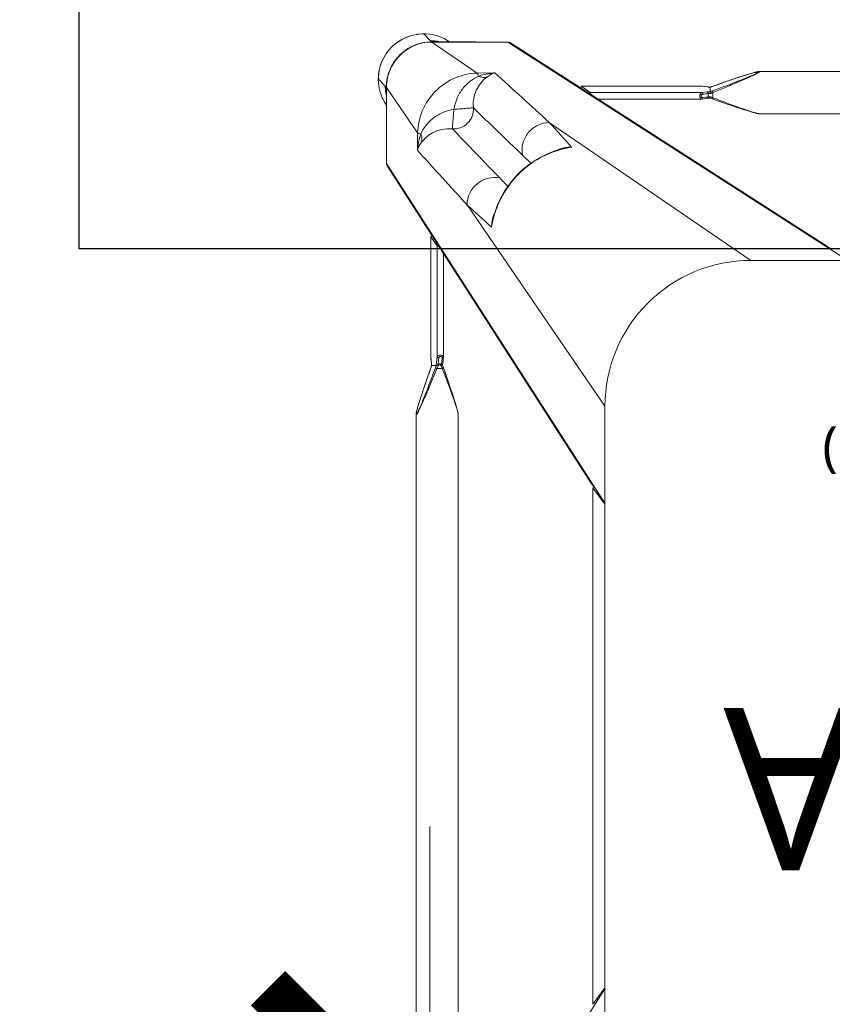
# Model space of a CAD drawing. Header units: millimetres. Extents: x 2950152 to 2989892, y -490837 to -470506.
# Tile 34 of 57: x 2971292 to 2971543, y -480395 to -480091. Entities that reach past the tile are written whole.
import ezdxf

# ---------------------------------------------------------------- set-up
doc = ezdxf.new("R2010")
doc.units = ezdxf.units.MM
doc.header["$LTSCALE"] = 1000
doc.header["$MEASUREMENT"] = 0
doc.header["$PDMODE"] = 3
doc.header["$PDSIZE"] = -1
doc.linetypes.add('HIDDEN2', pattern=[4.7625, 3.175, -1.5875])
doc.layers.get('0').update_dxf_attribs({"linetype": 'CONTINUOUS'})
doc.layers.get('Defpoints').update_dxf_attribs({"linetype": 'CONTINUOUS'})
for name, color, linetype in [('Kian Codes', 1, 'CONTINUOUS'), ('Kian Description', 3, 'CONTINUOUS'), ('LV_FURNITURE', 8, 'CONTINUOUS')]:
    doc.layers.add(name, color=color, linetype=linetype)
doc.styles.add('BA-SCALE 100', font='SIMPLEX.SHX', dxfattribs={"width": 0.8, "height": 200})
doc.styles.add('kian 4', font='Microsoft YaHei.ttf')
doc.styles.add('MtXpl_Microsoft_YaHe', font='Microsoft YaHei.ttf')
doc.dimstyles.new('BA SCALE 100', dxfattribs={"dimtxt": 200, "dimasz": 100, "dimexe": 0, "dimexo": 0, "dimgap": 50, "dimtad": 1, "dimdec": 0, "dimzin": 1, "dimdsep": 46, "dimtxsty": 'BA-SCALE 100', "dimblk": 'ARCHTICK', "dimcen": 2.5, "dimdle": 100, "dimclrd": 256, "dimclre": 256, "dimclrt": 256, "dimadec": 0, "dimazin": 0, "dimtfac": 1, "dimtdec": 0, "dimtmove": 1, "dimatfit": 3, "dimfxl": 0, "dimlwd": 9, "dimlwe": 9, "dimarcsym": 0})

# ---------------------------------------------------------------- blocks, each defined once
blk = doc.blocks.new('LV1C')
at = {"color": 0}
for p, q in [((625, 600), (0, 600)), ((625, 0), (625, 600))]:
    blk.add_line(p, q, dxfattribs=at)
blk = doc.blocks.new('SV2W-A')
at = {"color": 0, "linetype": 'Continuous', "lineweight": 15}
for p, q in [((70.85, 57.91), (3.37, -47.09)), ((3.37, -227.09), (3.37, -17.09)), ((48.71, -224.5), (48.71, -19.68)), ((61.71, -224.5), (61.71, -19.68)), ((7.1, -42.33), (3.37, -47.36)), ((7.1, -42.33), (7.11, -42.3)), ((7.1, -201.86), (7.1, -42.33)), ((7.11, -201.86), (7.11, -42.33)), ((3.37, -196.83), (7.1, -201.86)), ((70.85, -302.09), (3.37, -197.09)), ((7.11, -201.88), (7.1, -201.86)), ((70.62, -301.28), (7.5, -203.05)), ((48.71, -224.5), (48.71, -224.5)), ((61.71, -224.5), (61.71, -224.5)), ((3.37, -227.09), (45.99, -289.28)), ((49.03, -226.05), (49.09, -226.28)), ((49.09, -226.28), (49.16, -226.51)), ((49.16, -226.51), (49.23, -226.76)), ((49.23, -226.76), (49.34, -227.14)), ((49.34, -227.14), (49.46, -227.54)), ((49.46, -227.54), (49.59, -227.95)), ((49.59, -227.95), (49.76, -228.53)), ((60.76, -228.24), (60.93, -227.67)), ((60.93, -227.67), (61.05, -227.27)), ((61.05, -227.27), (61.16, -226.88)), ((61.16, -226.88), (61.23, -226.64)), ((61.23, -226.64), (61.3, -226.4)), ((61.3, -226.4), (61.37, -226.16)), ((61.37, -226.16), (61.43, -225.94)), ((61.43, -225.94), (61.48, -225.73)), ((49.76, -228.53), (49.95, -229.12)), ((49.95, -229.12), (50.2, -229.9)), ((50.2, -229.9), (50.52, -230.87)), ((50.52, -230.87), (50.86, -231.9)), ((59.75, -231.38), (60.07, -230.38)), ((60.07, -230.38), (60.33, -229.58)), ((60.33, -229.58), (60.57, -228.82)), ((60.57, -228.82), (60.76, -228.24)), ((50.86, -231.9), (51.28, -233.17)), ((51.28, -233.17), (51.74, -234.52)), ((58.48, -235.12), (58.95, -233.74)), ((58.95, -233.74), (59.39, -232.44)), ((59.39, -232.44), (59.75, -231.38)), ((51.74, -234.52), (52.24, -235.95)), ((52.24, -235.95), (52.77, -237.49)), ((57.41, -238.17), (57.89, -236.82)), ((57.89, -236.82), (58.04, -236.38)), ((58.04, -236.38), (58.48, -235.12)), ((52.77, -237.49), (53.29, -238.93)), ((53.54, -239.61), (53.33, -241.37)), ((53.43, -238.23), (53.63, -238.76)), ((53.63, -238.76), (55.29, -238.76)), ((53.86, -240.28), (53.9, -239.87)), ((54.52, -240.18), (54.26, -240.18)), ((55.51, -239.78), (55.22, -242.31)), ((55.53, -239.59), (55.51, -239.78)), ((56.91, -239.59), (55.53, -239.59)), ((56.92, -239.58), (56.92, -239.58)), ((57.12, -238.98), (57.41, -238.17)), ((57.14, -238.93), (57.14, -238.93)), ((53.22, -242.37), (53.22, -274.2)), ((53.33, -241.37), (53.23, -242.25)), ((55.22, -242.31), (55.22, -276.63)), ((56.99, -240.47), (56.97, -240.32)), ((57.07, -241.13), (56.99, -240.47)), ((56.99, -240.47), (56.99, -240.53)), ((56.99, -240.53), (57.01, -240.73)), ((57.01, -240.73), (57.06, -241.12)), ((57.06, -241.12), (57.11, -241.52)), ((57.13, -241.68), (57.07, -241.13)), ((57.11, -241.52), (57.19, -242.26)), ((57.2, -242.25), (57.13, -241.68)), ((57.19, -242.26), (57.2, -242.31)), ((57.2, -242.31), (57.2, -242.25)), ((57.2, -242.25), (57.2, -279.43)), ((57.21, -242.37), (57.2, -242.31)), ((57.21, -279.44), (57.21, -242.37)), ((-251.63, -272.09), (-41.63, -272.09)), ((-71.63, -272.09), (33.37, -339.57)), ((-41.63, -272.09), (20.57, -314.71)), ((-65.67, -276.22), (32.56, -339.34)), ((57.2, -279.43), (55.22, -276.63)), ((57.2, -279.45), (57.2, -279.43)), ((37.86, -285.35), (38.02, -284.72)), ((38.02, -284.72), (38.02, -284.72)), ((70.85, -302.09), (70.85, -325.56)), ((16, -306.74), (16.76, -306.55)), ((16, -306.73), (16, -306.73)), ((61.23, -311.53), (61.32, -306.11)), ((61.23, -311.53), (70.85, -325.56)), ((70.89, -312.15), (70.89, -323.76)), ((-249.04, -317.43), (-44.21, -317.43)), ((-44.21, -317.43), (-44.22, -317.43)), ((-42.66, -317.75), (-42.88, -317.69)), ((-42.43, -317.81), (-42.66, -317.75)), ((-42.2, -317.88), (-42.43, -317.81)), ((-41.95, -317.95), (-42.2, -317.88)), ((-41.57, -318.06), (-41.95, -317.95)), ((-41.17, -318.18), (-41.57, -318.06)), ((-40.76, -318.31), (-41.17, -318.18)), ((-40.18, -318.49), (-40.76, -318.31)), ((-39.58, -318.67), (-40.18, -318.49)), ((-38.81, -318.92), (-39.58, -318.67)), ((-37.83, -319.24), (-38.81, -318.92)), ((-36.8, -319.58), (-37.83, -319.24)), ((-35.71, -319.95), (-36.8, -319.58)), ((-34.37, -320.4), (-35.71, -319.95)), ((-32.95, -320.89), (-34.37, -320.4)), ((-31.65, -321.35), (-32.95, -320.89)), ((-30.27, -321.83), (-31.65, -321.35)), ((-29.69, -322.04), (-30.27, -321.83)), ((-29.96, -324.01), (-29.96, -322.35)), ((-29.14, -322.23), (-29.31, -322.17)), ((-27.29, -322.05), (-28.25, -322.16)), ((-26.76, -322.38), (-27.65, -322.49)), ((-26.46, -321.95), (-27.29, -322.05)), ((5.49, -321.94), (-26.35, -321.94)), ((-29.13, -325.63), (-29.13, -324.22)), ((-28.2, -322.55), (-28.54, -322.59)), ((-28.54, -322.59), (-28.54, -323.63)), ((-27.65, -322.49), (-28.2, -322.55)), ((-28.19, -324.14), (-26.41, -323.94)), ((7.91, -323.94), (-26.41, -323.94)), ((10.71, -325.92), (7.91, -323.94)), ((70.91, -324.93), (70.9, -324.72)), ((70.92, -325.34), (70.92, -325.56)), ((-38.32, -328.79), (-37.32, -328.46)), ((-37.32, -328.46), (-36.08, -328.05)), ((-36.08, -328.05), (-34.77, -327.6)), ((-34.77, -327.6), (-33.36, -327.12)), ((-33.36, -327.12), (-31.87, -326.6)), ((-31.87, -326.6), (-29.69, -325.83)), ((-29.79, -325.86), (-29.79, -325.86)), ((-29.16, -325.64), (-28.99, -325.65)), ((-29.14, -325.64), (-29.14, -325.64)), ((-28.99, -325.65), (-28.76, -325.66)), ((-28.25, -325.71), (-28.19, -325.71)), ((-28.25, -325.71), (-28.09, -325.73)), ((-27.6, -325.78), (-28.19, -325.71)), ((-28.09, -325.73), (-27.56, -325.79)), ((-27.2, -325.83), (-27.6, -325.78)), ((-27.56, -325.79), (-26.46, -325.92)), ((-26.6, -325.89), (-27.2, -325.83)), ((-26.41, -325.92), (-26.6, -325.89)), ((-26.46, -325.92), (10.71, -325.92)), ((-26.46, -325.92), (-26.39, -325.92)), ((-26.39, -325.92), (-26.35, -325.92)), ((-26.35, -325.92), (10.73, -325.92)), ((10.71, -325.92), (10.73, -325.92)), ((70.89, -325.61), (71.25, -325.96)), ((73.35, -328.09), (71.22, -325.96)), ((-249.04, -330.43), (-44.21, -330.43)), ((-44.21, -330.43), (-44.22, -330.43)), ((-42.66, -330.11), (-42.43, -330.05)), ((-42.43, -330.05), (-42.2, -329.99)), ((-41.83, -329.88), (-41.44, -329.77)), ((-41.44, -329.77), (-41.04, -329.64)), ((-41.04, -329.64), (-40.47, -329.47)), ((-40.47, -329.47), (-39.89, -329.29)), ((-39.89, -329.29), (-39.12, -329.05)), ((-39.12, -329.05), (-38.32, -328.79)), ((37.39, -330.03), (42.81, -329.95)), ((42.81, -329.95), (56.84, -339.57)), ((43.37, -339.57), (33.37, -339.57)), ((56.84, -339.57), (43.37, -339.57)), ((43.44, -339.61), (56.89, -339.61)), ((57.04, -339.76), (57.25, -339.96)), ((59.37, -342.07), (57.24, -339.94))]:
    blk.add_line(p, q, dxfattribs=at)
for points in [[(48.71, -224.5), (48.72, -224.54), (48.72, -224.6), (48.72, -224.66), (48.73, -224.72), (48.74, -224.79), (48.75, -224.86), (48.76, -224.93), (48.78, -225.01), (48.79, -225.09), (48.81, -225.17), (48.83, -225.25), (48.85, -225.34), (48.87, -225.44), (48.9, -225.53), (48.92, -225.63), (48.95, -225.73), (48.97, -225.84), (49.03, -226.05)], [(61.6, -225.25), (61.62, -225.17), (61.63, -225.09), (61.65, -225.01), (61.67, -224.93), (61.68, -224.86), (61.69, -224.79), (61.7, -224.72), (61.71, -224.66), (61.71, -224.6), (61.71, -224.54), (61.71, -224.5)], [(61.48, -225.73), (61.51, -225.63), (61.53, -225.53), (61.56, -225.44), (61.58, -225.34), (61.6, -225.25)], [(53.29, -238.93), (53.37, -239.18), (53.46, -239.43)], [(53.46, -239.43), (53.54, -239.67), (53.54, -239.7)], [(56.92, -239.58), (56.93, -239.56), (56.99, -239.37)], [(56.94, -239.91), (56.93, -239.68), (56.92, -239.56)], [(56.97, -240.32), (56.96, -240.13), (56.94, -239.91)], [(56.99, -239.37), (57.06, -239.18), (57.12, -238.98)], [(53.23, -242.25), (53.22, -242.34), (53.22, -242.37)], [(16.76, -306.55), (18.88, -305.91), (20.96, -305.11), (22.98, -304.14), (24.93, -303.02), (26.78, -301.75), (28.55, -300.35), (30.19, -298.81), (31.72, -297.15), (33.12, -295.39), (34.38, -293.52), (35.49, -291.57), (36.44, -289.55), (37.23, -287.47), (37.86, -285.35)], [(-42.88, -317.69), (-42.98, -317.67), (-43.08, -317.64), (-43.18, -317.62), (-43.28, -317.59), (-43.37, -317.57), (-43.46, -317.55), (-43.55, -317.53), (-43.63, -317.51), (-43.71, -317.5), (-43.78, -317.48), (-43.86, -317.47), (-43.93, -317.46), (-43.99, -317.45), (-44.06, -317.44), (-44.12, -317.44), (-44.17, -317.43), (-44.22, -317.43)], [(-29.31, -322.17), (-29.5, -322.11), (-29.69, -322.04)], [(-28.25, -322.16), (-28.36, -322.17), (-28.55, -322.19), (-28.76, -322.2), (-28.99, -322.22), (-29.16, -322.22)], [(-26.35, -321.94), (-26.39, -321.94), (-26.46, -321.95)], [(-29.69, -325.83), (-29.5, -325.76), (-29.3, -325.7), (-29.14, -325.64)], [(-28.76, -325.66), (-28.55, -325.68), (-28.36, -325.7), (-28.25, -325.71)], [(-44.22, -330.43), (-44.17, -330.43), (-44.12, -330.43), (-44.06, -330.42), (-43.99, -330.42), (-43.93, -330.41), (-43.86, -330.4), (-43.79, -330.38), (-43.71, -330.37), (-43.63, -330.35), (-43.55, -330.34), (-43.46, -330.32)], [(-43.46, -330.32), (-43.37, -330.3), (-43.28, -330.27), (-43.18, -330.25), (-43.08, -330.23), (-42.98, -330.2), (-42.88, -330.17), (-42.66, -330.11)], [(-42.2, -329.99), (-42.08, -329.95), (-41.83, -329.88)]]:
    blk.add_lwpolyline(points, dxfattribs=at)
for centre, radius, start, end in [((-41.63, -227.09), 45, 270, 0), ((20.67, -254.66), 36.6, 25.327, 25.7487), ((31.58, -230.09), 25.74, 338.146, 339.0892), ((30.15, -229.54), 27.27, 339.0791, 339.8493), ((81.71, -247.68), 26.08, 160.3973, 161.9235), ((73.83, -238.9), 16.92, 182.3246, 182.9034), ((64.91, -239.6), 7.98, 186.256, 186.6642), ((10.14, -278.11), 28.56, 347.3353, 351.3875), ((22.12, -281.06), 16.31, 347.0122, 355.3188), ((1101.07, 882.33), 1576.66, 227.62265, 227.99608), ((28.7, -282.77), 9.64, 334.8369, 343.365), ((9.87, -278.05), 28.83, 346.6036, 347.3408), ((-2569.27, -2687.12), 3548.12, 42.14906, 42.5165), ((-826.96, -1131.17), 1199.74, 44.01228, 44.18381), ((-6479.3, -6591.06), 9058.45, 43.875091, 44.008381), ((862.27, 558.05), 1199.48, 225.81604, 225.98775), ((69.44, -302.04), 1.4, 29.2372, 32.6099), ((9.39, -278.87), 28.55, 278.6076, 282.8248), ((12.34, -290.83), 16.32, 274.6716, 282.9875), ((-1254.82, -1463.85), 1716.72, 42.01918, 42.36216), ((9.33, -278.6), 28.83, 282.8187, 283.4009), ((14.06, -297.42), 9.64, 286.6319, 295.2458), ((6374.01, 6264.2), 9132.92, 225.992162, 226.124366), ((2488.65, 2377.39), 3652.24, 227.4859, 227.84284), ((-12.76, -286.69), 39.59, 244.2603, 244.433), ((-18.34, -298.42), 26.6, 244.3575, 245.5098), ((59.52, -328.05), 13.87, 24.1743, 34.9746), ((59.49, -328.06), 13.9, 2.7783, 24.1428), ((-39.18, -305.46), 20.72, 296.4506, 298.295), ((-39.08, -299.14), 26.98, 290.1485, 291.6429), ((94.79, -323.76), 23.91, 180.0085, 180.5994), ((57.24, -325.9), 13.98, 4.583, 12.3998), ((57.32, -325.9), 13.91, 359.7212, 4.5867), ((-21, -350.54), 26.2, 108.5694, 109.6049), ((-21.54, -348.92), 24.49, 108.051, 108.5687), ((-29.82, -342.51), 16.88, 87.0641, 87.6759), ((59.37, -328.09), 14, 269.9994, 0.0006), ((56.89, -325.51), 13.96, 356.0899, 357.968), ((56.92, -325.51), 13.93, 357.9679, 359.7939), ((56.86, -325.64), 14.02, 356.524, 358.3651), ((56.87, -325.64), 14.02, 358.3649, 0.1468), ((59.45, -328.06), 13.94, 357.432, 2.7677), ((59.34, -328.05), 14.05, 314.9701, 357.4085), ((33.32, -338.16), 1.4, 237.3901, 240.7628), ((59.33, -328.24), 13.87, 235.025, 267.2496), ((57.18, -325.96), 13.98, 257.6002, 265.417), ((57.18, -326.02), 13.92, 265.4148, 269.399), ((56.79, -325.66), 13.91, 270.2057, 270.3862), ((56.79, -325.65), 13.92, 270.3862, 271.002), ((56.92, -325.59), 14.01, 269.8531, 270.469), ((57.18, -326.12), 13.83, 269.4023, 270.2846), ((56.92, -325.59), 14.02, 270.4691, 271.3029), ((59.33, -328.06), 14.05, 272.5915, 315.0299), ((59.34, -328.17), 13.94, 267.2323, 272.568)]:
    blk.add_arc(centre, radius, start, end, dxfattribs=at)
for centre, major_axis, ratio, start_param, end_param in [((4.71, -44.21), (0, 1.01), 0.981142, -1.570796, -1.025696), ((4.71, -199.97), (0, 1.01), 0.981142, -2.115885, -1.570796), ((5.61, -201.86), (1.5, -0.03), 0.156004, -0.883591, 0.000534), ((-66.86, -274.33), (-0.03, 1.5), 0.156004, 3.141059, 4.025198), ((54.22, -276.63), (1, -0.02), 0.16329, 0.120074, 1.080381), ((56.21, -279.43), (1, -0.02), 0.16329, -1.075562, -0.001825), ((60.92, -312.3), (10, 0), 0.182662, 0.082453, 0.116856), ((7.91, -322.94), (-0.02, 1), 0.16329, -4.221973, -3.261666), ((10.71, -324.92), (-0.02, 1), 0.16329, -3.139768, -2.066031)]:
    blk.add_ellipse(centre, major_axis=major_axis, ratio=ratio, start_param=start_param, end_param=end_param, dxfattribs=at)
for points, start_tangent, end_tangent in [([(7.34, -202.81), (6.71, -202.27)], (-0.538874, 0.842386), (-0.916163, 0.400807)), ([(7.57, -203.62), (7.34, -202.81)], (0.021147, 0.999776), (-0.538874, 0.842386)), ([(48.71, -224.5), (48.73, -224.69), (48.78, -224.94), (48.85, -225.25), (48.94, -225.59), (49.16, -226.34), (49.42, -227.15), (49.7, -228), (50, -228.89), (50.63, -230.7), (51.3, -232.55), (51.99, -234.43), (52.7, -236.32), (53.43, -238.23)], (-0.001275, -0.999999), (0.358586, -0.933497)), ([(55.29, -238.76), (56.12, -236.7), (56.95, -234.65), (57.79, -232.62), (58.22, -231.61), (58.64, -230.61), (59.07, -229.63), (59.49, -228.66), (59.91, -227.71), (60.33, -226.8), (60.54, -226.37), (60.74, -225.95), (60.93, -225.55), (61.12, -225.19), (61.3, -224.87), (61.45, -224.62), (61.52, -224.52), (61.58, -224.45), (61.63, -224.41), (61.67, -224.39)], (0.36943, 0.929258), (0.999974, -0.007184)), ([(55.75, -238.93), (56.5, -236.9), (57.26, -234.87), (58.03, -232.86), (58.42, -231.86), (58.81, -230.87), (59.2, -229.9), (59.59, -228.93), (59.98, -227.99), (60.36, -227.07), (60.55, -226.63), (60.74, -226.2), (60.93, -225.8), (61.11, -225.42), (61.27, -225.09), (61.43, -224.81), (61.49, -224.71), (61.55, -224.63), (61.6, -224.58), (61.64, -224.56)], (0.344508, 0.938783), (0.999982, -0.005917)), ([(61.68, -224.76), (61.67, -224.85), (61.61, -225.17)], (-0.091221, -0.995831), (-0.205408, -0.978676)), ([(61.64, -224.56), (61.68, -224.62), (61.68, -224.68), (61.68, -224.76)], (0.999965, 0.008398), (-0.091221, -0.995831)), ([(61.67, -224.39), (61.69, -224.4), (61.71, -224.44), (61.71, -224.5)], (0.999944, 0.010617), (0.004823, -0.999988)), ([(61.61, -225.17), (61.45, -225.82), (61.25, -226.57), (60.76, -228.2), (60.22, -229.92), (59.64, -231.68), (59.04, -233.48), (58.42, -235.29), (57.14, -238.93)], (-0.205408, -0.978676), (-0.335383, -0.942082)), ([(53.63, -238.76), (53.49, -238.82), (53.38, -238.87), (53.34, -238.89), (53.31, -238.91), (53.29, -238.92), (53.29, -238.93)], (-0.935297, -0.353863), (0.311336, -0.9503)), ([(53.54, -239.7), (53.58, -239.73), (53.6, -239.74), (53.64, -239.75), (53.74, -239.78), (53.84, -239.83)], (0.311061, -0.95039), (0.85259, -0.522581)), ([(53.66, -241.96), (53.86, -240.28)], (0.113646, 0.993521), (0.112462, 0.993656)), ([(53.75, -239.01), (54.04, -239.63), (54.26, -240.18)], (0.427625, -0.903956), (0.341942, -0.939721)), ([(53.84, -239.83), (53.9, -239.87)], (0.85259, -0.522581), (0.749465, -0.662043)), ([(54.26, -240.18), (53.99, -239.94), (53.9, -239.87)], (-0.74466, 0.667444), (-0.749465, 0.662044)), ([(54.52, -240.18), (54.9, -239.52), (55.29, -238.76)], (0.513965, 0.857811), (0.445042, 0.89551)), ([(54.95, -239.87), (54.52, -240.18)], (-0.81161, -0.5842), (-0.804441, -0.594033)), ([(54.95, -239.87), (54.7, -241.96)], (-0.120357, -0.992731), (-0.118392, -0.992967)), ([(54.95, -239.87), (55.27, -239.75), (55.47, -239.67)], (0.81161, 0.584199), (0.542855, 0.839827)), ([(55.29, -238.76), (55.6, -238.88), (55.75, -238.93)], (0.938767, -0.344552), (0.925521, -0.378696)), ([(55.47, -239.67), (55.51, -239.62), (55.52, -239.6), (55.53, -239.59)], (0.542855, 0.839827), (1, -0.000004)), ([(56.92, -239.58), (56.92, -239.59), (56.91, -239.59)], (-0.335465, -0.942053), (-1, -0.000699)), ([(56.93, -239.75), (56.94, -239.95), (56.98, -240.47)], (0.050704, -0.998714), (0.10903, -0.994039)), ([(55.22, -242.31), (55.11, -242.49), (54.89, -242.64), (54.56, -242.75), (54.17, -242.8), (53.79, -242.77), (53.48, -242.68), (53.37, -242.61), (53.29, -242.54), (53.24, -242.46), (53.22, -242.37)], (-0.227537, -0.973769), (-0.001913, 0.999998)), ([(53.23, -242.25), (53.24, -242.21), (53.31, -242.09)], (0.119095, 0.992883), (0.713246, 0.700914)), ([(53.31, -242.09), (53.35, -242.06), (53.5, -241.98)], (0.713246, 0.700914), (0.959329, 0.282291)), ([(53.5, -241.98), (53.66, -241.96)], (0.959329, 0.282291), (0.999559, 0.029703)), ([(54.7, -241.96), (54.65, -242.13), (54.54, -242.28), (54.36, -242.4), (54.12, -242.44), (53.9, -242.4), (53.75, -242.28), (53.68, -242.13), (53.66, -241.96)], (-0.118395, -0.992967), (0.113571, 0.99353)), ([(55.22, -242.31), (55.17, -242.18), (55.05, -242.07), (54.89, -241.99), (54.7, -241.96)], (-0.115609, 0.993295), (-0.999565, 0.029499)), ([(57.2, -242.31), (57.21, -242.37)], (0.227505, -0.973777), (0.000171, -1)), ([(-65.91, -276.06), (-66.45, -275.43)], (-0.842386, 0.538874), (-0.400787, 0.916171)), ([(-65.1, -276.29), (-65.91, -276.06)], (-0.999776, -0.021147), (-0.842386, 0.538874)), ([(38.38, -282.38), (38.35, -283.19), (37.94, -285.53)], (0.005311, -0.999986), (-0.287143, -0.957888)), ([(37.92, -284.73), (34.96, -292.28), (30.05, -298.76), (23.57, -303.68), (16.01, -306.64)], (-0.231685, -0.972791), (-0.972773, -0.231761)), ([(45.99, -289.28), (45.14, -292.87), (42.85, -295.77), (39.56, -297.44), (35.88, -297.57)], (-0.014824, -0.99989), (-0.983095, 0.183096)), ([(70.85, -302.09), (70.67, -301.35)], (0.021147, 0.999776), (-0.488372, 0.872635)), ([(16.81, -306.65), (16.05, -306.85), (13.66, -307.1)], (-0.957895, -0.287117), (-0.999986, 0.005292)), ([(20.57, -314.71), (24.15, -313.86), (27.05, -311.57), (28.73, -308.28), (28.86, -304.6)], (0.99989, 0.014825), (-0.183098, 0.983095)), ([(60.03, -308.59), (60.47, -307.98), (61.32, -306.11)], (0.61844, 0.785832), (0.260466, 0.965483)), ([(60.27, -311.13), (60.65, -309.89), (61.32, -306.11)], (0.319709, 0.947516), (0.086715, 0.996233)), ([(50.51, -312.75), (53.84, -312.54), (56.61, -311.51), (58.65, -310.07), (60.03, -308.59)], (0.995088, -0.098992), (0.62004, 0.78457)), ([(60.27, -311.13), (59.94, -309.83), (60.03, -308.59)], (-0.373604, 0.927588), (0.239059, 0.971005)), ([(42.81, -329.95), (49.77, -328.44), (55.69, -324.41), (59.72, -318.48), (61.23, -311.53)], (0.999851, 0.01725), (0.017219, 0.999852)), ([(44.03, -319.23), (44.39, -316.68), (45.79, -314.51), (47.96, -313.11), (50.51, -312.75)], (-0.074771, 0.997201), (0.997201, -0.074771)), ([(50.04, -318.75), (53.47, -317.78), (56.44, -316.02), (58.75, -313.69), (60.27, -311.13)], (0.988966, 0.14814), (0.411025, 0.911624)), ([(50.04, -318.75), (50.22, -316.61), (50.3, -315.62), (50.38, -314.74), (50.44, -313.99), (50.48, -313.4), (50.48, -312.97), (50.49, -312.84), (50.51, -312.75)], (0.130599, 0.991435), (0.396932, 0.917848)), ([(60.27, -311.13), (60.9, -311.33), (61.1, -311.43), (61.23, -311.53)], (0.97158, -0.236709), (0.668755, -0.743483)), ([(-29.96, -322.35), (-31.93, -321.6), (-33.89, -320.86), (-35.84, -320.14), (-37.77, -319.44), (-39.65, -318.78), (-40.56, -318.47), (-41.45, -318.18), (-42.3, -317.91), (-43.08, -317.68), (-43.44, -317.58), (-43.76, -317.5), (-44.02, -317.45), (-44.21, -317.43)], (-0.933016, 0.359834), (-0.999999, -0.001112)), ([(39.88, -328.74), (41.35, -327.37), (42.79, -325.32), (43.82, -322.56), (44.03, -319.23)], (0.784452, 0.62019), (-0.098955, 0.995092)), ([(42.41, -328.99), (44.98, -327.46), (47.3, -325.16), (49.06, -322.18), (50.04, -318.75)], (0.911574, 0.411135), (0.148359, 0.988934)), ([(50.04, -318.75), (47.89, -318.94), (46.91, -319.02), (46.02, -319.1), (45.27, -319.16), (44.68, -319.2), (44.26, -319.2), (44.12, -319.21), (44.03, -319.23)], (-0.991439, -0.130574), (-0.917794, -0.397057)), ([(-29.96, -322.35), (-29.9, -322.21), (-29.85, -322.1), (-29.83, -322.06), (-29.81, -322.03), (-29.8, -322.01), (-29.79, -322)], (0.353861, 0.935298), (0.950331, -0.311242)), ([(-29.36, -322.63), (-29.27, -322.34), (-29.22, -322.26), (-29.16, -322.22)], (0.181353, 0.983418), (0.998887, 0.047174)), ([(-28.54, -322.59), (-28.52, -322.43), (-28.45, -322.29), (-28.36, -322.2), (-28.25, -322.16)], (0.037637, 0.999291), (0.992648, 0.121036)), ([(-26.76, -322.38), (-26.73, -322.22), (-26.67, -322.09), (-26.58, -321.99), (-26.46, -321.95)], (0.029703, 0.999559), (0.992883, 0.119096)), ([(-26.76, -323.42), (-26.59, -323.37), (-26.44, -323.25), (-26.32, -323.07), (-26.27, -322.84), (-26.32, -322.62), (-26.44, -322.47), (-26.59, -322.4), (-26.76, -322.38)], (0.992968, 0.118387), (-0.993522, -0.113643)), ([(-26.41, -323.94), (-26.23, -323.83), (-26.08, -323.61), (-25.97, -323.28), (-25.92, -322.89), (-25.95, -322.51), (-26.04, -322.2), (-26.1, -322.09), (-26.18, -322.01), (-26.26, -321.96), (-26.35, -321.94)], (0.973786, 0.227467), (-0.999996, 0.002962)), ([(-44.33, -330.39), (-44.31, -330.35), (-44.27, -330.3), (-44.2, -330.24), (-44.1, -330.17), (-43.84, -330.02), (-43.53, -329.84), (-43.16, -329.65), (-42.77, -329.46), (-42.35, -329.26), (-41.92, -329.05), (-41.01, -328.63), (-40.06, -328.21), (-39.09, -327.79), (-38.11, -327.36), (-37.11, -326.94), (-36.1, -326.51), (-34.07, -325.67), (-32.02, -324.84), (-29.96, -324.01)], (-0.00525, 0.999986), (0.929258, 0.369432)), ([(-44.16, -330.36), (-44.14, -330.32), (-44.09, -330.27), (-44.01, -330.21), (-43.9, -330.15), (-43.63, -329.99), (-43.3, -329.82), (-42.92, -329.65), (-42.51, -329.46), (-42.09, -329.27), (-41.65, -329.08), (-40.73, -328.69), (-39.79, -328.31), (-38.82, -327.92), (-37.84, -327.53), (-36.85, -327.14), (-35.86, -326.75), (-33.85, -325.98), (-31.82, -325.22), (-29.79, -324.47)], (-0.004587, 0.999989), (0.938783, 0.344509)), ([(-29.96, -324.01), (-29.84, -324.32), (-29.79, -324.47)], (0.344553, -0.938767), (0.378721, -0.925511)), ([(-28.54, -322.59), (-28.72, -322.6), (-29.36, -322.63)], (-0.995627, -0.093423), (-0.99962, -0.027573)), ([(-29.36, -323.7), (-29.14, -323.69), (-28.54, -323.63)], (0.998985, 0.045036), (0.990267, 0.139178)), ([(-29.36, -323.7), (-29.32, -323.88), (-29.26, -324.04), (-29.2, -324.16), (-29.14, -324.21)], (0.180239, -0.983623), (0.942079, -0.33539)), ([(-29.14, -324.21), (-28.88, -324.2), (-28.19, -324.14)], (0.999179, 0.040503), (0.993204, 0.116382)), ([(-29.14, -324.21), (-29.13, -324.21), (-29.13, -324.22)], (0.942045, -0.335488), (0.00066, -1)), ([(-28.54, -323.63), (-26.76, -323.42)], (0.99278, 0.119949), (0.992967, 0.118392)), ([(-28.54, -323.63), (-28.51, -323.82), (-28.43, -323.98), (-28.32, -324.09), (-28.19, -324.14)], (0.037304, -0.999304), (0.993309, -0.11549)), ([(-26.76, -323.42), (-26.73, -323.61), (-26.65, -323.77), (-26.54, -323.88), (-26.41, -323.94)], (0.029499, -0.999565), (0.993295, -0.115609)), ([(70.9, -324.72), (70.9, -324.55), (70.89, -324.01)], (-0.031694, 0.999498), (-0.010313, 0.999947)), ([(70.92, -325.37), (70.92, -325.27), (70.91, -324.93)], (-0.002901, 0.999996), (-0.032219, 0.999481)), ([(-29.79, -325.86), (-33.44, -327.14), (-35.25, -327.76), (-37.04, -328.36), (-38.81, -328.94), (-40.53, -329.49), (-42.16, -329.97), (-42.9, -330.17), (-43.55, -330.33)], (-0.942082, -0.335384), (-0.978862, -0.204521)), ([(-29.13, -325.63), (-29.13, -325.64), (-29.14, -325.64)], (-0.002385, -0.999997), (-0.942203, -0.335043)), ([(-28.47, -325.68), (-28.59, -325.67), (-28.96, -325.65)], (-0.996277, 0.086204), (-0.998684, 0.051277)), ([(-28.19, -325.71), (-28.26, -325.7), (-28.47, -325.68)], (-0.993236, 0.116111), (-0.996277, 0.086204)), ([(-26.35, -325.92), (-26.41, -325.92)], (-1, 0.00041), (-0.973885, 0.227044)), ([(70.82, -326.46), (69.51, -331.48), (66.47, -335.69), (62.12, -338.52), (57.04, -339.57)], (-0.068188, -0.997672), (-0.999847, -0.017487)), ([(70.86, -326.49), (69.6, -331.5), (66.61, -335.71), (62.29, -338.54), (57.24, -339.6)], (-0.060632, -0.99816), (-0.999741, -0.022737)), ([(70.85, -325.56), (70.89, -325.61)], (0.703317, -0.710876), (0.520906, -0.853614)), ([(-44.22, -330.43), (-44.26, -330.43), (-44.31, -330.42), (-44.33, -330.39)], (-0.999992, 0.004076), (0.011158, 0.999938)), ([(-44.14, -330.38), (-44.16, -330.36)], (-0.808745, 0.588159), (0.008751, 0.999962)), ([(-43.55, -330.33), (-43.77, -330.37), (-43.94, -330.39), (-44.07, -330.4), (-44.14, -330.38)], (-0.978862, -0.204521), (-0.808745, 0.588159)), ([(37.39, -330.04), (38.01, -329.83), (39.88, -328.74)], (0.965527, 0.260301), (0.785826, 0.618447)), ([(37.39, -330.03), (38.65, -329.89), (42.41, -328.99)], (0.996234, 0.0867), (0.947517, 0.319704)), ([(42.41, -328.99), (41.11, -328.66), (39.88, -328.74)], (-0.92762, 0.373525), (-0.971118, -0.238599)), ([(42.81, -329.95), (42.71, -329.82), (42.61, -329.62), (42.41, -328.99)], (-0.743483, 0.668755), (-0.236707, 0.971581)), ([(33.37, -339.57), (32.63, -339.39)], (-0.999776, -0.021147), (-0.872635, 0.488372)), ([(43.44, -339.61), (43.37, -339.57)], (-0.911095, 0.412197), (-0.840511, 0.541795)), ([(56.09, -339.61), (56.68, -339.67), (56.88, -339.7), (57, -339.74)], (0.994409, -0.105593), (0.930324, -0.366739)), ([(56.89, -339.61), (56.84, -339.57)], (-0.838225, 0.545324), (-0.735568, 0.677451)), ([(57, -339.74), (57.04, -339.76)], (0.930324, -0.366739), (0.707107, -0.707107))]:
    blk.add_spline(points, degree=3, dxfattribs=dict(at, start_tangent=start_tangent, end_tangent=end_tangent))
at = {"layer": 'Kian Codes', "insert": (-268.4, -83.88), "char_height": 50, "attachment_point": 1, "style": 'kian 4'}
blk.add_mtext_dynamic_manual_height_columns('{\\fMicrosoft YaHei|b0|i0|c134|p34;SV2W-A}', width=191.4678, gutter_width=200, heights=[0], dxfattribs=at)
at = {"layer": 'Kian Description', "insert": (-262.99, -166.14), "char_height": 12, "attachment_point": 1, "style": 'MtXpl_Microsoft_YaHe'}
blk.add_mtext_dynamic_manual_height_columns('{\\W5.6252;  }Paris Counter Stool\\P{\\W5.68543;  }(Ash {\\fMicrosoft YaHei|b0|i0|c134|p34;veneer }seat & {\\fMicrosoft YaHei|b0|i0|c134|p34;\\P{\\W8.844449; }Textured white} frame)', width=248.9049, gutter_width=200, heights=[56.96], dxfattribs=at)
blk = doc.blocks.new('_ArchTick')
at = {"color": 0, "linetype": 'ByBlock', "const_width": 0.15}
blk.add_lwpolyline([(-0.5, -0.5), (0.5, 0.5)], dxfattribs=at)
blk = doc.blocks.new('*D805')
at = {"linetype": 'HIDDEN2', "lineweight": 9}
for p, q in [((2971418.28, -480340.14), (2971418.28, -482037.02)), ((2971284.9, -480440.14), (2971418.28, -480440.14)), ((2971418.28, -481937.02), (2971418.28, -481937.02))]:
    blk.add_line(p, q, dxfattribs=at)
at = {"layer": 'Defpoints', "color": 0, "lineweight": -2}
for p in [(2971284.9, -480440.14, 0), (2971418.28, -481937.02), (2971418.28, -481937.02)]:
    blk.add_point(p, dxfattribs=at)
at = {"lineweight": 9, "xscale": 100, "yscale": 100, "zscale": 100}
for p, rotation in [((2971418.28, -480440.14), 90), ((2971418.28, -481937.02), 270)]:
    blk.add_blockref('_ArchTick', p, dxfattribs=dict(at, rotation=rotation))
at = {"insert": (2971268.28, -481188.58), "char_height": 200, "attachment_point": 5, "rotation": 90, "style": 'BA-SCALE 100'}
blk.add_mtext('1497', dxfattribs=at)

msp = doc.modelspace()

# ---------------------------------------------------------------- linework, layer by layer
at = {"lineweight": -2}
msp.add_circle((2970013.77, -481719.25), 9117.57, dxfattribs=at)

# ---------------------------------------------------------------- block references
at = {"layer": 'LV_FURNITURE', "rotation": 180}
for name, p in [('LV1C', (2971934.89, -479561.57, 0)), ('SV2W-A', (2971475.76, -480437.4, 0))]:
    msp.add_blockref(name, p, dxfattribs=at)

# ---------------------------------------------------------------- dimensions: what is measured, and where the dimension line sits
dim = msp.add_linear_dim(base=(2971418.28, -481937.02), p1=(2971284.9, -480440.14, 0), p2=(2971418.28, -481937.02), angle=90, dimstyle='BA SCALE 100', override={"dimfxl": 0.05, "dimtfill": 1})
dim.commit()
dim.dimension.update_dxf_attribs({"geometry": '*D805', "text_midpoint": (2971268.28, -481188.58)})

doc.saveas('drawing.dxf')
